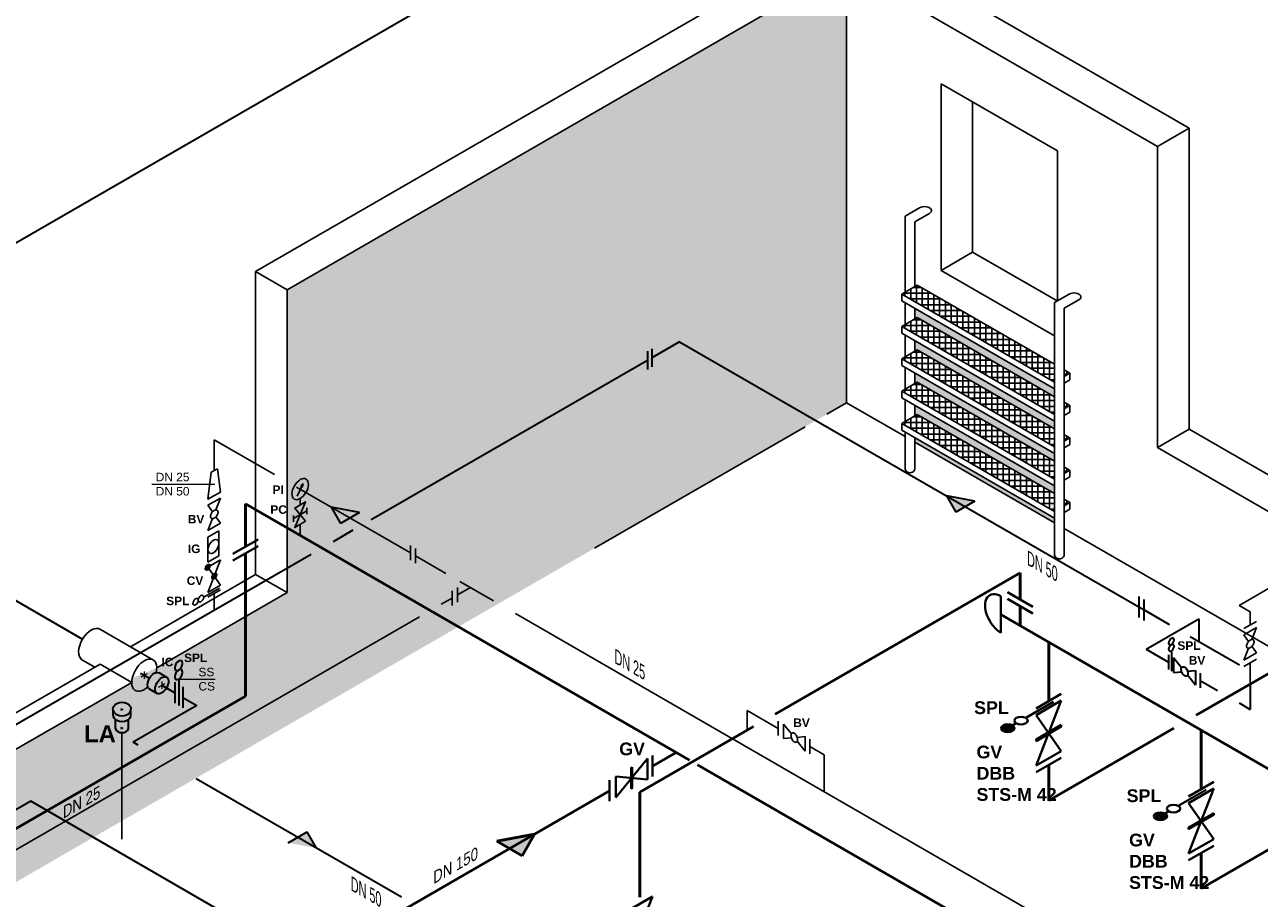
# Model space of a CAD drawing. Header units: millimetres. Extents: x 222 to 2461, y -1493 to 72.
# Tile 11 of 27: x 1100 to 1439, y -696 to -456. Entities that reach past the tile are written whole.
import ezdxf

# ---------------------------------------------------------------- set-up
doc = ezdxf.new("R2010")
doc.units = ezdxf.units.MM
doc.linetypes.add('ACAD_ISO10W100', pattern=[18, 12, -3, 0, -3])
for name, color, linetype, lineweight in [('Achsen', 253, 'ACAD_ISO10W100', 15), ('Armatur-Entleerung', 7, 'Continuous', 30), ('Armaturen-Auslagerung', 7, 'Continuous', 40), ('Armaturen-Einlagerung', 7, 'Continuous', 40), ('Auslagerung', 1, 'Continuous', 50), ('Entleerung', 74, 'Continuous', 35), ('Stickstoffsystem', 200, 'Continuous', 25), ('Text', 7, 'Continuous', 18), ('Text groß', 7, 'Continuous', 18)]:
    doc.layers.add(name, color=color, linetype=linetype, lineweight=lineweight)
for name, color, linetype in [('DN 025-', 8, 'Continuous'), ('DN 050', 8, 'Continuous'), ('effekte', 7, 'Continuous'), ('gebäude', 8, 'Continuous'), ('rohrdurchführung', 7, 'Continuous')]:
    doc.layers.add(name, color=color, linetype=linetype)
doc.styles.add('isotext', font='arial.ttf', dxfattribs={"oblique": 30, "height": 3})

msp = doc.modelspace()

# ---------------------------------------------------------------- hatches: boundary and pattern name
at = {"layer": 'Armaturen-Einlagerung'}
h = msp.add_hatch(color=256, dxfattribs=at)
edge = h.paths.add_edge_path()
edge.add_ellipse((1370.18, -648.78), major_axis=(-1.83, 0), ratio=0.57735, start_angle=0, end_angle=360)
h = msp.add_hatch(color=256, dxfattribs=at)
edge = h.paths.add_edge_path()
edge.add_ellipse((1412.07, -672.97), major_axis=(-1.83, 0), ratio=0.57735, start_angle=0, end_angle=360)
at = {"layer": 'Auslagerung'}
h = msp.add_hatch(color=256, dxfattribs=at)
h.paths.add_polyline_path([(1240.27, -677.85), (1229.88, -679.85), (1233.35, -681.85)])
h.paths.add_polyline_path([(1240.27, -677.85), (1240.27, -677.85), (1233.35, -681.85), (1236.81, -683.85)])
at = {"layer": 'DN 025-'}
h = msp.add_hatch(color=256, dxfattribs=at)
h.paths.add_polyline_path([(1176.72, -581.56), (1176.3, -582.45), (1176.11, -582.33)])
h.paths.add_polyline_path([(1176.46, -582.55), (1176.3, -582.45), (1176.72, -581.56)])
at = {"layer": 'effekte'}
h = msp.add_hatch(color=9, dxfattribs=at)
h.set_gradient(color1=(201, 200, 192), color2=(242, 242, 242), rotation=330, tint=1, name='CURVED')
edge = h.paths.add_edge_path()
edge.add_line((1325.89, -559.41), (1325.89, -439.67))
edge.add_line((1325.89, -439.67), (1172.33, -528.33))
edge.add_line((1172.33, -528.33), (1172.33, -611.55))
edge.add_line((1172.33, -611.55), (1136.51, -632.23))
edge.add_ellipse((1133.08, -634.22), major_axis=(2.43, 4.22), ratio=0.573854, start_angle=134.826, end_angle=314.826, ccw=False)
edge.add_line((1129.65, -636.22), (1129.63, -636.21))
edge.add_line((1129.63, -636.21), (1083.43, -662.88))
edge.add_ellipse((1080, -664.86), major_axis=(2.43, 4.22), ratio=0.573854, start_angle=134.826, end_angle=314.826, ccw=False)
edge.add_line((1076.57, -666.86), (1076.55, -666.85))
edge.add_line((1076.55, -666.85), (1026.74, -695.61))
edge.add_line((1026.74, -695.61), (1026.74, -612.38))
edge.add_line((1026.74, -612.38), (805.31, -740.22))
edge.add_line((805.31, -740.22), (909.01, -800.09))
edge.add_line((909.01, -800.09), (1325.89, -559.41))
at = {"layer": 'effekte', "true_color": 0xc9c8c0}
for points in [[(1344.68, -533.45), (1344.68, -536.35), (1345.34, -535.97), (1383, -557.72), (1383, -555.58)], [(1383, -566.6), (1383, -564.46), (1344.68, -542.33), (1344.68, -545.23), (1345.34, -544.85)], [(1344.68, -551.21), (1344.68, -554.12), (1345.34, -553.73), (1383, -575.48), (1383, -573.34)], [(1344.68, -560.1), (1344.68, -563), (1345.34, -562.62), (1383, -584.36), (1383, -582.23)], [(1344.68, -568.98), (1344.68, -570.26), (1383, -592.38), (1383, -591.11)]]:
    msp.add_hatch(color=9, dxfattribs=at).paths.add_polyline_path(points)
at = {"layer": 'Entleerung'}
h = msp.add_hatch(color=74, dxfattribs=at)
h.paths.add_polyline_path([(1353.34, -584.94), (1361.14, -586.44), (1358.54, -587.94)])
h.paths.add_polyline_path([(1353.34, -584.94), (1353.34, -584.94), (1358.54, -587.94), (1355.94, -589.44)])
h = msp.add_hatch(color=74, dxfattribs=at)
h.paths.add_polyline_path([(1184.36, -588.05), (1192.15, -589.55), (1189.55, -591.05)])
h.paths.add_polyline_path([(1184.36, -588.05), (1184.36, -588.05), (1189.55, -591.05), (1186.96, -592.55)])
h = msp.add_hatch(color=74, dxfattribs=at)
h.paths.add_polyline_path([(1180.42, -681.75), (1172.63, -680.25), (1175.23, -678.75)])
h.paths.add_polyline_path([(1180.42, -681.75), (1180.42, -681.75), (1175.23, -678.75), (1177.83, -677.25)])
at = {"layer": 'gebäude'}
h = msp.add_hatch(dxfattribs=at)
h.set_pattern_fill('ANSI37', color=256, scale=0.5, angle=45)
h.set_pattern_definition([(90, (1364.17, -540.4094), (-1.5875, 3e-16), []), (180, (1364.17, -540.4094), (-3e-16, -1.5875), [])])
h.paths.add_polyline_path([(1345.34, -527.09), (1341.09, -529.54), (1383, -553.73), (1383, -548.83)])
h.paths.add_polyline_path([(1385.7, -550.39), (1385.7, -552.18), (1387.25, -551.28)])
h = msp.add_hatch(dxfattribs=at)
h.set_pattern_fill('ANSI37', color=256, scale=0.5, angle=45)
h.set_pattern_definition([(90, (1364.17, -549.2922), (-1.5875, 3e-16), []), (180, (1364.17, -549.2922), (-3e-16, -1.5875), [])])
h.paths.add_polyline_path([(1345.34, -535.97), (1341.09, -538.42), (1383, -562.62), (1383, -557.72)])
h.paths.add_polyline_path([(1385.7, -559.27), (1385.7, -561.06), (1387.25, -560.17)])
h = msp.add_hatch(dxfattribs=at)
h.set_pattern_fill('ANSI37', color=256, scale=0.5, angle=45)
h.set_pattern_definition([(90, (1364.17, -558.1749), (-1.5875, 3e-16), []), (180, (1364.17, -558.1749), (-3e-16, -1.5875), [])])
h.paths.add_polyline_path([(1345.34, -544.85), (1341.09, -547.3), (1383, -571.5), (1383, -566.6)])
h.paths.add_polyline_path([(1385.7, -568.16), (1385.7, -569.94), (1387.25, -569.05)])
h = msp.add_hatch(dxfattribs=at)
h.set_pattern_fill('ANSI37', color=256, scale=0.5, angle=45)
h.set_pattern_definition([(90, (1364.17, -567.0576), (-1.5875, 3e-16), []), (180, (1364.17, -567.0576), (-3e-16, -1.5875), [])])
h.paths.add_polyline_path([(1345.34, -553.73), (1341.09, -556.18), (1383, -580.38), (1383, -575.48)])
h.paths.add_polyline_path([(1385.7, -577.04), (1385.7, -578.82), (1387.25, -577.93)])
h = msp.add_hatch(dxfattribs=at)
h.set_pattern_fill('ANSI37', color=256, scale=0.5, angle=45)
h.set_pattern_definition([(90, (1364.17, -575.9404), (-1.5875, 3e-16), []), (180, (1364.17, -575.9404), (-3e-16, -1.5875), [])])
h.paths.add_polyline_path([(1345.34, -562.62), (1341.09, -565.07), (1383, -589.26), (1383, -584.36)])
h.paths.add_polyline_path([(1385.7, -585.92), (1385.7, -587.71), (1387.25, -586.81)])

# ---------------------------------------------------------------- linework, layer by layer
at = {"layer": 'Achsen'}
for p, q in [((1132.21, -634.72), (1133.94, -633.72)), ((1133.08, -633.22), (1133.08, -635.22)), ((1137.04, -637.5), (1138.77, -636.5)), ((1137.91, -636), (1137.91, -638))]:
    msp.add_line(p, q, dxfattribs=at)
at = {"layer": 'Achsen', "lineweight": 15}
for p, q in [((1127.29, -643.79), (1126.66, -643.43)), ((1126.66, -643.79), (1127.29, -643.43)), ((1126.66, -648.92), (1127.29, -648.56)), ((1127.29, -648.92), (1126.66, -648.56))]:
    msp.add_line(p, q, dxfattribs=at)
at = {"layer": 'Armatur-Entleerung'}
for p, q in [((1271.24, -545.24), (1271.24, -550.24)), ((1272.42, -544.56), (1272.42, -549.56)), ((1406.27, -618.38), (1406.27, -612.61)), ((1407.64, -619.18), (1407.64, -613.4)), ((1414.32, -628.66), (1414.32, -632.66)), ((1415.08, -627.52), (1415.08, -633.1)), ((1417.91, -632.19), (1415.71, -629.46)), ((1415.71, -629.46), (1415.71, -633.46)), ((1137.07, -633.53), (1139.2, -634.76)), ((1415.71, -633.46), (1417.91, -633.27)), ((1419.52, -633.12), (1421.71, -632.93)), ((1421.71, -632.93), (1421.71, -636.93)), ((1422.98, -633.66), (1422.98, -637.66)), ((1141.47, -636.17), (1141.47, -641.95)), ((1142.54, -635.29), (1142.54, -642.56)), ((1421.71, -636.93), (1419.52, -634.2)), ((1134.46, -638), (1136.61, -639.24)), ((1143.64, -637.42), (1143.64, -643.2)), ((1124.51, -645.28), (1124.51, -643.52)), ((1129.44, -645.09), (1129.44, -643.52)), ((1125.21, -648.99), (1125.21, -646.4)), ((1128.74, -648.99), (1128.74, -646.4))]:
    msp.add_line(p, q, dxfattribs=at)
msp.add_lwpolyline([(1418.17, -631.92, -0.1593), (1418.49, -631.9, -0.1064), (1418.84, -632.08, -0.0713), (1419.17, -632.43, -0.0576), (1419.43, -632.89, -0.0576), (1419.58, -633.4, -0.0713), (1419.6, -633.88, -0.1064), (1419.49, -634.25, -0.1593), (1419.25, -634.47, -0.1593), (1418.94, -634.49, -0.1064), (1418.58, -634.31, -0.0713), (1418.25, -633.96, -0.0576), (1417.99, -633.5, -0.0576), (1417.84, -632.99, -0.0713), (1417.82, -632.51, -0.1064), (1417.94, -632.14, -0.1593)], format="xyb", close=True, dxfattribs=at)
at = {"layer": 'Armatur-Entleerung', "extrusion": (0, 0, -1)}
for centre, major_axis in [((1415.08, -624.96), (-0.523, -0.907)), ((1415.08, -626.67), (-0.523, -0.907)), ((1142.54, -631.59), (-0.76, -1.31)), ((1142.54, -634.06), (-0.76, -1.31))]:
    msp.add_ellipse(centre, major_axis=major_axis, ratio=0.57735, dxfattribs=at)
for centre, major_axis, ratio, start_param, end_param in [((1135.8, -635.79), (-1.31, -2.23), 0.573604, 6.248229, 9.449833), ((1126.97, -643.42), (-2.47, 0), 0.707107, 6.229713, 9.478251)]:
    msp.add_ellipse(centre, major_axis=major_axis, ratio=ratio, start_param=start_param, end_param=end_param, dxfattribs=at)
at = {"layer": 'Armatur-Entleerung'}
msp.add_ellipse((1137.91, -637), major_axis=(-1.29, -2.24), ratio=0.573889, dxfattribs=at)
for centre, major_axis, start_param, end_param in [((1126.97, -643.61), (-2.47, 0), 6.229713, 9.478251), ((1126.97, -645.18), (-2.47, 0), 6.229713, 9.478251), ((1126.97, -648.74), (-1.8, 0), 6.484813, 9.22315)]:
    msp.add_ellipse(centre, major_axis=major_axis, ratio=0.707107, start_param=start_param, end_param=end_param, dxfattribs=at)
at = {"layer": 'Armaturen-Auslagerung'}
for p, q in [((1157.41, -600.92), (1164.34, -596.92)), ((1157.41, -602.75), (1164.34, -598.75)), ((1368.28, -622.56), (1368.28, -612.56)), ((1370.14, -611.46), (1377.07, -615.46)), ((1370.14, -613.29), (1377.07, -617.29)), ((1262.56, -667.86), (1271.22, -657.09)), ((1271.22, -657.09), (1271.22, -662.86)), ((1272.6, -656.3), (1272.6, -662.07)), ((1267.03, -659.51), (1266.75, -659.67)), ((1266.75, -659.67), (1266.75, -665.45)), ((1266.82, -665.41), (1266.82, -659.63)), ((1266.89, -665.36), (1266.89, -659.59)), ((1266.96, -665.32), (1266.96, -659.55)), ((1267.03, -665.28), (1267.03, -659.51)), ((1260.83, -663.09), (1260.83, -668.86)), ((1271.22, -662.86), (1262.56, -662.09)), ((1262.56, -662.09), (1262.56, -667.86)), ((1266.75, -665.45), (1267.03, -665.28)), ((1272.62, -695.01), (1265.69, -699.01)), ((1270.09, -701.54), (1272.62, -695.01))]:
    msp.add_line(p, q, dxfattribs=at)
msp.add_ellipse((1368.28, -617.56), major_axis=(-3.06, 5.3), ratio=0.57735, start_param=5.497787, end_param=8.63938, dxfattribs=at)
at = {"layer": 'Armaturen-Einlagerung'}
for p, q in [((1377.94, -643.37), (1384.87, -639.37)), ((1382.73, -641.54), (1375.1, -645.94)), ((1377.94, -645.2), (1384.87, -641.2)), ((1384.87, -641.2), (1377.94, -659.05)), ((1372.51, -647.44), (1371.48, -648.04)), ((1384.87, -655.05), (1377.94, -645.2)), ((1377.94, -651.9), (1384.87, -647.9)), ((1384.87, -648.01), (1377.94, -652.01)), ((1384.87, -648.13), (1377.94, -652.13)), ((1384.87, -648.24), (1377.94, -652.24)), ((1384.87, -648.36), (1377.94, -652.36)), ((1384.87, -647.9), (1384.87, -648.36)), ((1377.94, -652.36), (1377.94, -651.9)), ((1377.94, -659.05), (1384.87, -655.05)), ((1377.94, -660.89), (1384.87, -656.89)), ((1419.83, -667.55), (1426.76, -663.55)), ((1424.61, -665.72), (1416.99, -670.12)), ((1419.83, -669.38), (1426.76, -665.38)), ((1426.76, -665.38), (1419.83, -683.24)), ((1426.76, -679.24), (1419.83, -669.38)), ((1414.4, -671.62), (1413.36, -672.22)), ((1419.83, -676.08), (1426.76, -672.08)), ((1426.76, -672.19), (1419.83, -676.19)), ((1426.76, -672.31), (1419.83, -676.31)), ((1426.76, -672.42), (1419.83, -676.42)), ((1426.76, -672.54), (1419.83, -676.54)), ((1426.76, -672.08), (1426.76, -672.54)), ((1419.83, -676.54), (1419.83, -676.08)), ((1419.83, -683.24), (1426.76, -679.24)), ((1419.83, -685.07), (1426.76, -681.07))]:
    msp.add_line(p, q, dxfattribs=at)
for centre in [(1373.81, -646.69), (1370.18, -648.78), (1415.69, -670.87), (1412.07, -672.97)]:
    msp.add_ellipse(centre, major_axis=(-1.83, 0), ratio=0.57735, dxfattribs=at)
at = {"layer": 'Auslagerung'}
for p, q in [((1160.87, -587.17), (1160.87, -598.92)), ((1160.87, -587.17), (1282.77, -657.55)), ((1160.87, -600.75), (1160.87, -639.95)), ((1373.6, -606.07), (1306.35, -644.9)), ((1373.6, -613.46), (1373.6, -606.07)), ((1373.6, -620.63), (1373.6, -615.29)), ((1539.14, -716.33), (1368.28, -617.56)), ((1381.41, -625.26), (1381.41, -641.37)), ((1451.7, -628.02), (1421.94, -645.2)), ((1021.16, -720.62), (1160.87, -639.95)), ((1300.35, -648.36), (1269.16, -666.38)), ((1415.81, -648.74), (1381.41, -668.6)), ((1423.29, -649.44), (1423.29, -665.55)), ((1272.6, -659.18), (1279.1, -655.43)), ((1272.6, -659.18), (1279.1, -655.43)), ((1284.96, -658.81), (1415.31, -734.07)), ((1381.41, -658.89), (1381.41, -668.6)), ((1153.26, -728.08), (1260.83, -665.98)), ((1269.16, -695.17), (1269.16, -666.38)), ((1457.69, -672.92), (1423.29, -692.78)), ((1229.88, -679.85), (1240.27, -677.85)), ((1240.27, -677.85), (1236.81, -683.85)), ((1229.88, -679.85), (1236.81, -683.85)), ((1423.29, -683.07), (1423.29, -692.78))]:
    msp.add_line(p, q, dxfattribs=at)
at = {"layer": 'DN 025-', "color": 74}
for p, q in [((1152.31, -569.55), (1152.31, -578)), ((1152.31, -569.55), (1168.86, -579.1)), ((1174.86, -582.56), (1206.14, -600.62)), ((1207.53, -601.43), (1215.88, -606.25)), ((1219.09, -612.18), (1222.62, -610.14)), ((1219.73, -608.47), (1228.98, -613.81)), ((1152.31, -611.8), (1152.31, -616.41)), ((1214.64, -614.75), (1217.59, -613.05)), ((936.99, -775.05), (1208.64, -618.21)), ((1234.98, -617.27), (1448.35, -740.47)), ((1298.64, -649.35), (1298.64, -643.91)), ((1307.17, -648.83), (1298.64, -643.91)), ((1319.75, -656.1), (1315.82, -653.83)), ((1319.75, -656.1), (1319.75, -666.3))]:
    msp.add_line(p, q, dxfattribs=at)
at = {"layer": 'DN 025-', "lineweight": -3}
for p, q in [((1151.44, -578.5), (1150.58, -585.92)), ((1151.44, -578.5), (1153.17, -577.5)), ((1154.04, -583.92), (1153.17, -577.5)), ((1154.04, -583.92), (1150.58, -585.92)), ((1154.04, -585.56), (1150.58, -587.56)), ((1152.77, -588.83), (1154.04, -585.56)), ((1150.58, -587.56), (1151.84, -589.37)), ((1150.58, -594.49), (1151.84, -591.22)), ((1154.04, -592.49), (1150.58, -594.49)), ((1152.77, -590.69), (1154.04, -592.49)), ((1153.58, -594.55), (1150.58, -596.28)), ((1150.58, -596.28), (1150.58, -603.21)), ((1153.58, -594.55), (1153.58, -601.47)), ((1206.14, -598.62), (1206.14, -602.62)), ((1207.53, -599.43), (1207.53, -603.43)), ((1154.04, -602.54), (1150.57, -604.54)), ((1153.58, -601.47), (1150.58, -603.21)), ((1154.04, -602.54), (1150.58, -611.47)), ((1150.58, -604.54), (1154.04, -602.54)), ((1149.88, -604.67), (1149.88, -605.22)), ((1149.94, -604.53), (1149.94, -605.29)), ((1150, -604.42), (1150, -605.34)), ((1150.06, -604.33), (1150.06, -605.36)), ((1150.11, -604.25), (1150.11, -605.37)), ((1150.17, -604.18), (1150.17, -605.38)), ((1150.23, -604.11), (1150.23, -605.37)), ((1150.29, -604.06), (1150.29, -605.36)), ((1150.35, -604.01), (1150.35, -605.35)), ((1150.4, -603.96), (1150.4, -605.33)), ((1150.46, -603.92), (1150.46, -605.3)), ((1150.52, -603.88), (1150.52, -605.27)), ((1150.58, -603.85), (1150.58, -605.23)), ((1154.04, -609.47), (1150.58, -604.54)), ((1150.63, -603.83), (1150.63, -605.19)), ((1150.69, -603.81), (1150.69, -605.15)), ((1150.75, -603.79), (1150.75, -605.1)), ((1150.81, -603.78), (1150.81, -605.04)), ((1150.86, -603.78), (1150.86, -604.98)), ((1150.92, -603.78), (1150.92, -604.91)), ((1150.98, -603.79), (1150.98, -604.83)), ((1151.04, -603.82), (1151.04, -604.74)), ((1151.1, -603.86), (1151.1, -604.63)), ((1151.15, -603.93), (1151.15, -604.46)), ((1151.85, -606.76), (1151.85, -607.79)), ((1151.9, -606.68), (1151.9, -607.8)), ((1151.96, -606.61), (1151.96, -607.81)), ((1152.02, -606.54), (1152.02, -607.8)), ((1152.08, -606.49), (1152.08, -607.79)), ((1152.14, -606.44), (1152.14, -607.78)), ((1152.19, -606.39), (1152.19, -607.76)), ((1152.25, -606.35), (1152.25, -607.73)), ((1152.31, -606.31), (1152.31, -607.7)), ((1152.37, -606.28), (1152.37, -607.66)), ((1152.42, -606.26), (1152.42, -607.62)), ((1152.48, -606.24), (1152.48, -607.58)), ((1152.54, -606.22), (1152.54, -607.53)), ((1152.6, -606.21), (1152.6, -607.47)), ((1152.65, -606.21), (1152.65, -607.41)), ((1152.71, -606.21), (1152.71, -607.34)), ((1152.77, -606.22), (1152.77, -607.26)), ((1152.83, -606.25), (1152.83, -607.17)), ((1152.89, -606.29), (1152.89, -607.06)), ((1152.94, -606.36), (1152.94, -606.92)), ((1150.58, -611.47), (1154.04, -609.47)), ((1151.67, -607.1), (1151.67, -607.63)), ((1151.73, -606.96), (1151.73, -607.72)), ((1151.79, -606.85), (1151.79, -607.77)), ((1149.4, -612.79), (1153.74, -610.28)), ((1150.58, -612.8), (1154.04, -610.8)), ((1217.59, -611.05), (1217.59, -615.05)), ((1219.09, -610.18), (1219.09, -614.18)), ((1307.17, -646.83), (1307.17, -650.83)), ((1310.75, -650.37), (1308.56, -647.64)), ((1308.56, -647.64), (1308.56, -651.64)), ((1308.56, -651.64), (1310.75, -651.44)), ((1312.36, -651.3), (1314.56, -651.1)), ((1314.56, -655.1), (1312.36, -652.37)), ((1314.56, -651.1), (1314.56, -655.1)), ((1315.82, -651.83), (1315.82, -655.83))]:
    msp.add_line(p, q, dxfattribs=at)
at = {"layer": 'DN 025-'}
for p, q in [((1175.07, -585.01), (1176.72, -581.56)), ((1174.07, -592.06), (1174.07, -590.35)), ((1126.97, -679.28), (1126.97, -650.01))]:
    msp.add_line(p, q, dxfattribs=at)
for points in [[(1176.72, -581.56), (1176.11, -582.33), (1176.46, -582.55), (1176.72, -581.56)], [(1177.39, -591.96), (1174.41, -588.34), (1177.39, -586.62), (1174.41, -593.68), (1177.39, -591.96)], [(1177.72, -589.96), (1177.72, -588.24)]]:
    msp.add_lwpolyline(points, dxfattribs=at)
at = {"layer": 'DN 025-', "lineweight": -3}
for points in [[(1153.14, -588.92, -0.1593), (1153.31, -589.19, -0.1064), (1153.34, -589.58, -0.0713), (1153.2, -590.04, -0.0576), (1152.93, -590.5, -0.0576), (1152.57, -590.88, -0.0713), (1152.16, -591.14, -0.1064), (1151.78, -591.23, -0.1593), (1151.48, -591.13, -0.1593), (1151.3, -590.87, -0.1064), (1151.28, -590.48, -0.0713), (1151.41, -590.02, -0.0576), (1151.68, -589.56, -0.0576), (1152.05, -589.17, -0.0713), (1152.45, -588.91, -0.1064), (1152.84, -588.83, -0.1593)], [(1149.96, -605.31, -0.1593), (1149.85, -605.14, -0.1064), (1149.83, -604.88, -0.0713), (1149.92, -604.57, -0.0576), (1150.1, -604.26, -0.0576), (1150.35, -604.01, -0.0713), (1150.62, -603.84, -0.1064), (1150.87, -603.78, -0.1593), (1151.07, -603.84, -0.1593), (1151.19, -604.02, -0.1064), (1151.2, -604.28, -0.0713), (1151.12, -604.58, -0.0576), (1150.93, -604.89, -0.0576), (1150.69, -605.15, -0.0713), (1150.42, -605.32, -0.1064), (1150.17, -605.38, -0.1593)], [(1151.75, -607.74, -0.1593), (1151.64, -607.57, -0.1064), (1151.62, -607.31, -0.0713), (1151.71, -607, -0.0576), (1151.89, -606.69, -0.0576), (1152.14, -606.44, -0.0713), (1152.41, -606.27, -0.1064), (1152.66, -606.21, -0.1593), (1152.86, -606.27, -0.1593), (1152.98, -606.45, -0.1064), (1152.99, -606.71, -0.0713), (1152.9, -607.02, -0.0576), (1152.72, -607.32, -0.0576), (1152.48, -607.58, -0.0713), (1152.21, -607.75, -0.1064), (1151.96, -607.81, -0.1593)], [(1311.02, -650.1, -0.1593), (1311.33, -650.08, -0.1064), (1311.68, -650.25, -0.0713), (1312.02, -650.6, -0.0576), (1312.28, -651.06, -0.0576), (1312.43, -651.57, -0.0713), (1312.45, -652.05, -0.1064), (1312.33, -652.43, -0.1593), (1312.1, -652.64, -0.1593), (1311.78, -652.66, -0.1064), (1311.43, -652.48, -0.0713), (1311.1, -652.14, -0.0576), (1310.84, -651.67, -0.0576), (1310.69, -651.17, -0.0713), (1310.67, -650.69, -0.1064), (1310.78, -650.31, -0.1593)]]:
    msp.add_lwpolyline(points, format="xyb", close=True, dxfattribs=at)
at = {"layer": 'DN 025-'}
msp.add_lwpolyline([(1177.72, -589.1), (1174.07, -591.2)], close=True, dxfattribs=at)
at = {"layer": 'DN 025-', "extrusion": (0, 0, -1)}
msp.add_ellipse((1175.9, -583.12), major_axis=(-1.62, -2.75), ratio=0.573604, dxfattribs=at)
at = {"layer": 'DN 025-', "lineweight": -3}
for centre, major_axis in [((1152.08, -598.88), (-1.06, -1.84)), ((1147.18, -614.07), (0.523, 0.907)), ((1148.66, -613.21), (0.523, 0.907))]:
    msp.add_ellipse(centre, major_axis=major_axis, ratio=0.57735, dxfattribs=at)
at = {"layer": 'DN 050'}
for p, q in [((1435.02, -621.44), (1438.49, -619.44)), ((1438.49, -621.17), (1435.02, -623.17)), ((1435.02, -623.17), (1436.29, -624.97)), ((1437.22, -624.43), (1438.49, -621.17)), ((1435.02, -630.1), (1436.29, -626.83)), ((1437.22, -626.29), (1438.49, -628.1)), ((1438.49, -628.1), (1435.02, -630.1)), ((1438.49, -629.83), (1435.02, -631.83))]:
    msp.add_line(p, q, dxfattribs=at)
msp.add_lwpolyline([(1437.58, -624.53, -0.1593), (1437.76, -624.79, -0.1064), (1437.78, -625.18, -0.0713), (1437.65, -625.64, -0.0576), (1437.38, -626.1, -0.0576), (1437.01, -626.49, -0.0713), (1436.61, -626.75, -0.1064), (1436.23, -626.83, -0.1593), (1435.92, -626.74, -0.1593), (1435.75, -626.47, -0.1064), (1435.72, -626.08, -0.0713), (1435.86, -625.62, -0.0576), (1436.13, -625.16, -0.0576), (1436.49, -624.78, -0.0713), (1436.9, -624.52, -0.1064), (1437.28, -624.43, -0.1593)], format="xyb", close=True, dxfattribs=at)
at = {"layer": 'Entleerung'}
for p, q in [((1391.96, -345.68), (905.25, -626.68)), ((1002.66, -558.76), (1116.16, -624.29))]:
    msp.add_line(p, q, dxfattribs=at)
at = {"layer": 'Entleerung', "color": 74}
for p, q in [((1280.07, -542.64), (1272.42, -547.06)), ((1280.07, -542.64), (1414.58, -620.3)), ((1271.24, -547.74), (1195.39, -591.53)), ((1361.14, -586.44), (1353.34, -584.94)), ((1353.34, -584.94), (1355.94, -589.44)), ((1192.15, -589.55), (1184.36, -588.05)), ((1184.36, -588.05), (1186.96, -592.55)), ((1192.15, -589.55), (1186.96, -592.55)), ((1361.14, -586.44), (1355.94, -589.44)), ((1190.39, -594.42), (1184.91, -597.58)), ((1178.91, -601.05), (1051.25, -674.75)), ((1407.64, -616.29), (1414.25, -620.11)), ((1408.15, -627.09), (1422.67, -618.71)), ((1422.67, -618.71), (1422.67, -624.97)), ((1420.25, -623.57), (1433.75, -631.37)), ((1408.15, -627.09), (1414.32, -630.66)), ((1132.08, -633.64), (1134.51, -635.05)), ((1137.91, -637), (1140.17, -638.31)), ((1137.91, -637), (1141.47, -639.06)), ((1422.98, -635.66), (1427.72, -638.4)), ((1436.75, -636.65), (1436.75, -643.61)), ((1143.64, -640.31), (1147.49, -642.54)), ((1147.49, -642.54), (1130, -652.63)), ((1433.72, -641.86), (1436.75, -643.61)), ((1131.45, -653.47), (1130, -652.63)), ((1203.69, -695.18), (1147.36, -662.65)), ((1101.9, -668.86), (1082.56, -680.02)), ((1176.26, -711.79), (1101.9, -668.86)), ((1172.63, -680.25), (1177.83, -677.25)), ((1180.42, -681.75), (1177.83, -677.25))]:
    msp.add_line(p, q, dxfattribs=at)
at = {"layer": 'gebäude'}
for p, q in [((1325.89, -429.67), (1163.67, -523.33)), ((1325.89, -429.67), (1419.97, -483.99)), ((1325.89, -439.67), (1172.33, -528.33)), ((1325.89, -559.41), (1325.89, -439.67)), ((1325.89, -439.67), (1411.31, -488.99)), ((1351.87, -523.02), (1351.87, -471.78)), ((1351.87, -471.78), (1383.8, -490.21)), ((1360.53, -476.78), (1360.53, -518.02)), ((1411.31, -488.99), (1419.97, -483.99)), ((1419.97, -483.99), (1419.97, -566.69)), ((1383.8, -531.37), (1383.8, -490.21)), ((1411.31, -488.99), (1411.31, -571.69)), ((1345.97, -505.84), (1341.98, -508.15)), ((1341.98, -508.15), (1341.98, -529.03)), ((1348.67, -507.4), (1344.68, -509.71)), ((1344.68, -509.71), (1344.68, -527.47)), ((1351.87, -523.02), (1360.53, -518.02)), ((1360.53, -518.02), (1383.73, -531.42)), ((1172.33, -528.33), (1163.67, -523.33)), ((1163.67, -523.33), (1163.67, -606.55)), ((1351.87, -523.02), (1383, -541)), ((1172.33, -611.55), (1172.33, -528.33)), ((1341.09, -529.54), (1345.34, -527.09)), ((1345.34, -527.09), (1383, -548.83)), ((1341.09, -529.54), (1383, -553.73)), ((1341.09, -529.54), (1341.09, -531.38)), ((1341.09, -531.38), (1383, -555.58)), ((1341.98, -531.89), (1341.98, -537.91)), ((1387, -529.53), (1383, -531.83)), ((1383, -531.83), (1383, -601.04)), ((1389.7, -531.09), (1385.7, -533.39)), ((1344.68, -533.45), (1344.68, -536.35)), ((1385.7, -533.39), (1385.7, -601.04)), ((1341.09, -538.42), (1345.34, -535.97)), ((1341.09, -538.42), (1383, -562.62)), ((1341.09, -538.42), (1341.09, -540.26)), ((1345.34, -535.97), (1383, -557.72)), ((1341.09, -540.26), (1383, -564.46)), ((1341.98, -540.77), (1341.98, -546.79)), ((1344.68, -542.33), (1344.68, -545.23)), ((1341.09, -547.3), (1345.34, -544.85)), ((1345.34, -544.85), (1383, -566.6)), ((1341.09, -547.3), (1383, -571.5)), ((1341.09, -547.3), (1341.09, -549.15)), ((1341.09, -549.15), (1383, -573.34)), ((1341.98, -549.66), (1341.98, -555.67)), ((1344.68, -551.21), (1344.68, -554.12)), ((1385.7, -550.39), (1387.25, -551.28)), ((1385.7, -552.18), (1387.25, -551.28)), ((1387.25, -551.28), (1387.25, -553.13)), ((1341.09, -556.18), (1345.34, -553.73)), ((1345.34, -553.73), (1383, -575.48)), ((1385.7, -554.02), (1387.25, -553.13)), ((1341.09, -556.18), (1383, -580.38)), ((1341.09, -556.18), (1341.09, -558.03)), ((1341.09, -558.03), (1383, -582.23)), ((1341.98, -558.54), (1341.98, -564.56)), ((1385.7, -559.27), (1387.25, -560.17)), ((1325.89, -559.41), (1320.5, -562.52)), ((1325.89, -559.41), (1341.98, -568.7)), ((1341.09, -565.07), (1345.34, -562.62)), ((1344.68, -560.1), (1344.68, -563)), ((1345.34, -562.62), (1383, -584.36)), ((1385.7, -561.06), (1387.25, -560.17)), ((1385.7, -562.9), (1387.25, -562.01)), ((1387.25, -560.17), (1387.25, -562.01)), ((1314.5, -565.98), (1256.73, -599.34)), ((1341.09, -565.07), (1383, -589.26)), ((1341.09, -565.07), (1341.09, -566.91)), ((1341.09, -566.91), (1383, -591.11)), ((1341.98, -567.42), (1341.98, -577.35)), ((1344.68, -568.98), (1344.68, -577.35)), ((1385.7, -568.16), (1387.25, -569.05)), ((1385.7, -569.94), (1387.25, -569.05)), ((1387.25, -569.05), (1387.25, -570.89)), ((1411.31, -571.69), (1419.97, -566.69)), ((1419.97, -566.69), (1482.82, -602.98)), ((1344.68, -570.26), (1383, -592.38)), ((1385.7, -571.78), (1387.25, -570.89)), ((1411.31, -571.69), (1475.97, -609.02)), ((1385.7, -577.04), (1387.25, -577.93)), ((1385.7, -578.82), (1387.25, -577.93)), ((1387.25, -577.93), (1387.25, -579.78)), ((1385.7, -580.67), (1387.25, -579.78)), ((1385.7, -585.92), (1387.25, -586.81)), ((1385.7, -587.71), (1387.25, -586.81)), ((1385.7, -589.55), (1387.25, -588.66)), ((1387.25, -586.81), (1387.25, -588.66)), ((1385.7, -593.94), (1672.68, -759.63)), ((1163.67, -606.55), (1129.28, -626.4)), ((1172.33, -611.55), (1163.67, -606.55)), ((1136.51, -632.23), (1172.33, -611.55)), ((1120.97, -631.21), (1076.2, -657.05)), ((1129.63, -636.21), (1120.97, -631.21)), ((1083.43, -662.88), (1129.64, -636.2))]:
    msp.add_line(p, q, dxfattribs=at)
for centre, major_axis, ratio, start_param, end_param in [((1347.32, -506.62), (-1.91, 0), 0.57735, 2.356194, 5.497787), ((1388.35, -530.31), (-1.91, 0), 0.57735, 2.356194, 5.497787), ((1343.33, -577.35), (1.35, 0), 0.928449, -3.141593, 0), ((1384.35, -601.04), (1.35, 0), 0.928449, -3.141593, 0)]:
    msp.add_ellipse(centre, major_axis=major_axis, ratio=ratio, start_param=start_param, end_param=end_param, dxfattribs=at)
at = {"layer": 'rohrdurchführung'}
for p, q in [((1121.04, -621.65), (1135.61, -630.06)), ((1115.98, -629.97), (1119.55, -632.03))]:
    msp.add_line(p, q, dxfattribs=at)
at = {"layer": 'rohrdurchführung', "extrusion": (0, 0, -1)}
for centre, major_axis, ratio, start_param, end_param in [((1118.51, -625.81), (-2.47, -4.2), 0.573604, 6.308241, 9.449833), ((1133.08, -634.22), (2.43, 4.22), 0.573854, 2.064528, 7.364632)]:
    msp.add_ellipse(centre, major_axis=major_axis, ratio=ratio, start_param=start_param, end_param=end_param, dxfattribs=at)
at = {"layer": 'Stickstoffsystem'}
for p, q in [((1175.9, -587.48), (1175.9, -585.7)), ((1175.9, -595.85), (1175.9, -592.82)), ((1467.55, -595.49), (1433.66, -615.05)), ((1436.75, -616.83), (1433.66, -615.05)), ((1436.75, -620.44), (1436.75, -616.83)), ((1436.75, -636.65), (1436.75, -630.83))]:
    msp.add_line(p, q, dxfattribs=at)
at = {"layer": 'Text'}
for p, q in [((1135.14, -581.71), (1152.43, -581.71)), ((1142.54, -635.29), (1152.6, -635.29))]:
    msp.add_line(p, q, dxfattribs=at)

# ---------------------------------------------------------------- texts
at = {"layer": 'Text', "attachment_point": 1}
for s, insert, char_height, width in [('{\\fArial|b0|i0|c0|p34;DN 25\\PDN 50}', (1136.23, -578.62), 2.3418, 15.3672), ('{\\fArial|b1|i0|c0|p34;PI}', (1168.29, -582.1), 2.3418, 5.4629), ('{\\fArial|b1|i0|c0|p34;PC}', (1167.7, -587.56), 2.3418, 5.4629), ('{\\fArial|b1|i0|c0|p34;BV}', (1145.03, -590.2), 2.3418, 5.4629), ('{\\fArial|b1|i0|c0|p34;IG}', (1145.06, -598.34), 2.3418, 5.4629), ('{\\fArial|b1|i0|c0|p34;CV}', (1144.74, -607.09), 2.3418, 5.4629), ('{\\fArial|b1|i0|c0|p34;SPL}', (1139.1, -612.65), 2.3418, 5.4629), ('{\\fArial|b1|i0|c0|p34;SPL}', (1416.75, -624.92), 2.3418, 5.4629), ('{\\fArial|b1|i0|c0|p34;IC}', (1137.82, -629.43), 2.3418, 5.4629), ('{\\fArial|b1|i0|c0|p34;SPL}', (1144.02, -628.28), 2.3418, 5.4629), ('{\\fArial|b1|i0|c0|p34;BV}', (1419.86, -628.99), 2.3418, 5.4629), ('{\\fArial|b0|i0|c0|p34;SS\\PCS}', (1147.97, -632.19), 2.3418, 15.3672), ('{\\fArial|b1|i0|c0|p34;SPL}', (1360.93, -641.4), 3.5, 5.4629), ('{\\fArial|b1|i0|c0|p34;BV}', (1311.28, -646.11), 2.3418, 5.4629), ('{\\fArial|b1|i0|c0|p34;LA}', (1116.55, -647.96), 4.6836, 10.9258), ('{\\fArial|b1|i0|c0|p34;GV}', (1263.49, -652.72), 3.5, 5.4629), ('{\\fArial|b1|i0|c0|p34;GV\\PDBB\\PSTS-M 42}', (1361.59, -653.57), 3.5, 31.7946), ('{\\fArial|b1|i0|c0|p34;SPL}', (1402.82, -665.58), 3.5, 5.4629), ('{\\fArial|b1|i0|c0|p34;GV\\PDBB\\PSTS-M 42}', (1403.48, -677.75), 3.5, 31.7946)]:
    msp.add_mtext(s, dxfattribs=dict(at, insert=insert, char_height=char_height, width=width))
at = {"layer": 'Text groß', "style": 'isotext', "oblique": 30}
for s, p in [('DN 25', (1110.74, -673.76)), ('DN 150', (1212.42, -691.7))]:
    msp.add_text(s, height=3, rotation=30, dxfattribs=at).set_placement(p)
at = {"layer": 'Text groß', "char_height": 3.5, "attachment_point": 9, "rotation": 330}
for s, insert in [('\\W0.7;\\Q330;{\\fArial|b0|i0|c0|p34;DN 50}', (1383.85, -608.75)), ('\\W0.7;\\Q330;{\\fArial|b0|i0|c0|p34;DN 25}', (1270.57, -635.77)), ('\\W0.7;\\Q330;{\\fArial|b0|i0|c0|p34;DN 50}', (1198.17, -698.19))]:
    msp.add_mtext(s, dxfattribs=dict(at, insert=insert))

doc.saveas('drawing.dxf')
